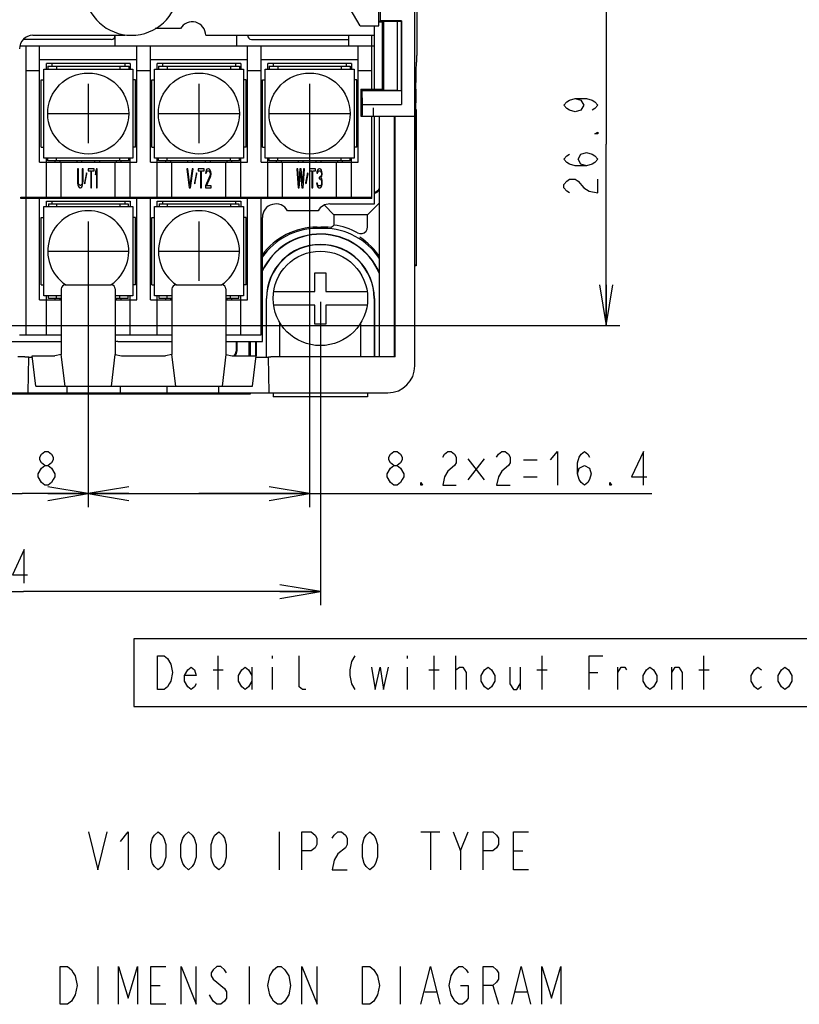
# Model space of a CAD drawing. Extents: x 38 to 410, y 13 to 287.
# Tile 9 of 15: x 269 to 326, y 14 to 87. Entities that reach past the tile are written whole.
import ezdxf

# ---------------------------------------------------------------- set-up
doc = ezdxf.new("R2010")
doc.units = 0
doc.header["$LTSCALE"] = 23.1
doc.layers.get('0').update_dxf_attribs({"linetype": 'CONTINUOUS'})
for name, color, linetype in [('ALL_CURVE', 7, 'CONTINUOUS'), ('ALL_DIM', 7, 'CONTINUOUS'), ('ALL_NOTE', 7, 'CONTINUOUS')]:
    doc.layers.add(name, color=color, linetype=linetype)
doc.dimstyles.get("Standard").update_dxf_attribs({"dimtxt": 2.5, "dimasz": 2.5, "dimexe": 1.25, "dimexo": 0.625, "dimtad": 1, "dimcen": 2.5, "dimazin": 3, "dimtfac": 1, "dimtmove": 0, "dimatfit": 3})

# ---------------------------------------------------------------- blocks, each defined once
blk = doc.blocks.new('_OPEN')
at = {"color": 0, "linetype": 'BYBLOCK'}
for p, q in [((0, 0), (-1, 0.167)), ((-1, -0.167), (0, 0)), ((-1, 0), (0, 0))]:
    blk.add_line(p, q, dxfattribs=at)
blk = doc.blocks.new('*D13')
at = {"layer": 'ALL_DIM', "color": 2, "linetype": 'CONTINUOUS'}
for p, q in [((246.808, 65.689), (246.808, 56.19)), ((290.808, 65.689), (290.808, 43.206)), ((246.808, 50.173), (246.808, 43.206)), ((246.808, 44.206), (268.808, 44.206)), ((290.808, 44.206), (268.808, 44.206))]:
    blk.add_line(p, q, dxfattribs=at)
at = {"layer": 'ALL_DIM', "color": 2, "linetype": 'CONTINUOUS', "xscale": 3, "yscale": 3, "zscale": 3, "rotation": 180}
blk.add_blockref('_OPEN', (246.808, 44.206), dxfattribs=at)
at = {"layer": 'ALL_DIM', "color": 2, "linetype": 'CONTINUOUS', "xscale": 3, "yscale": 3, "zscale": 3}
blk.add_blockref('_OPEN', (290.808, 44.206), dxfattribs=at)
blk = doc.blocks.new('*D15')
at = {"layer": 'ALL_DIM', "color": 2, "linetype": 'CONTINUOUS'}
for p, q in [((263.808, 69.189), (263.808, 50.47)), ((273.608, 69.189), (273.608, 50.47)), ((263.808, 51.47), (268.708, 51.47)), ((273.608, 51.47), (268.708, 51.47))]:
    blk.add_line(p, q, dxfattribs=at)
at = {"layer": 'ALL_DIM', "color": 2, "linetype": 'CONTINUOUS', "xscale": 3, "yscale": 3, "zscale": 3, "rotation": 180}
blk.add_blockref('_OPEN', (263.808, 51.47), dxfattribs=at)
at = {"layer": 'ALL_DIM', "color": 2, "linetype": 'CONTINUOUS', "xscale": 3, "yscale": 3, "zscale": 3}
blk.add_blockref('_OPEN', (273.608, 51.47), dxfattribs=at)
blk = doc.blocks.new('*D16')
at = {"layer": 'ALL_DIM', "color": 2, "linetype": 'CONTINUOUS'}
for p, q in [((290.008, 79.389), (290.008, 50.47)), ((273.608, 69.189), (273.608, 50.47)), ((273.608, 51.47), (281.808, 51.47)), ((290.008, 51.47), (281.808, 51.47)), ((281.808, 51.47), (315.368, 51.47))]:
    blk.add_line(p, q, dxfattribs=at)
at = {"layer": 'ALL_DIM', "color": 2, "linetype": 'CONTINUOUS', "xscale": 3, "yscale": 3, "zscale": 3, "rotation": 180}
blk.add_blockref('_OPEN', (273.608, 51.47), dxfattribs=at)
at = {"layer": 'ALL_DIM', "color": 2, "linetype": 'CONTINUOUS', "xscale": 3, "yscale": 3, "zscale": 3}
blk.add_blockref('_OPEN', (290.008, 51.47), dxfattribs=at)
blk = doc.blocks.new('*D32')
at = {"layer": 'ALL_DIM', "color": 2, "linetype": 'CONTINUOUS'}
for p, q in [((296.058, 90.804), (312.982, 90.804)), ((311.982, 90.804), (311.982, 77.372)), ((311.982, 63.939), (311.982, 77.372)), ((236.058, 63.939), (312.982, 63.939))]:
    blk.add_line(p, q, dxfattribs=at)
at = {"layer": 'ALL_DIM', "color": 2, "linetype": 'CONTINUOUS', "xscale": 3, "yscale": 3, "zscale": 3}
for p, rotation in [((311.982, 90.804), 90), ((311.982, 63.939), 270)]:
    blk.add_blockref('_OPEN', p, dxfattribs=dict(at, rotation=rotation))

msp = doc.modelspace()

# ---------------------------------------------------------------- linework, layer by layer
at = {"color": 7, "linetype": 'CONTINUOUS'}
for p, q in [((297.808, 60.939), (297.808, 132.4)), ((297.958, 98.037), (297.958, 83.939)), ((295.117, 91.439), (295.117, 86.139)), ((293.751, 86.139), (292.308, 88.639)), ((295.235, 87.939), (295.235, 86.5)), ((293.751, 86.139), (295.149, 86.139)), ((294.807, 81.439), (294.807, 86.139)), ((295.149, 86.439), (295.235, 86.5)), ((295.149, 86.439), (295.472, 86.439)), ((295.149, 86.139), (295.149, 86.439)), ((296.825, 86.5), (295.235, 86.5)), ((295.402, 86.439), (295.49, 86.483)), ((295.402, 81.439), (295.402, 86.439)), ((295.472, 86.439), (295.472, 81.434)), ((295.49, 86.483), (296.507, 86.492)), ((295.49, 86.483), (295.49, 81.352)), ((296.507, 86.492), (296.808, 86.492)), ((296.507, 86.492), (296.507, 81.335)), ((296.808, 86.492), (296.825, 86.5)), ((296.808, 81.335), (296.808, 86.492)), ((296.825, 86.5), (296.825, 80.317)), ((269.508, 85.439), (276.308, 85.439)), ((275.608, 84.639), (275.608, 85.439)), ((280.442, 85.939), (278.572, 85.939)), ((282.308, 85.439), (294.808, 85.439)), ((284.608, 84.639), (284.608, 85.439)), ((292.908, 84.639), (292.908, 85.439)), ((294.608, 81.439), (294.608, 85.439)), ((294.608, 84.639), (268.54, 84.639)), ((269.008, 73.439), (269.008, 84.639)), ((270.008, 76.039), (270.008, 84.639)), ((277.208, 76.039), (277.208, 84.639)), ((278.208, 76.039), (278.208, 84.639)), ((285.408, 76.039), (285.408, 84.639)), ((286.408, 76.039), (286.408, 84.639)), ((293.608, 76.039), (293.608, 84.639)), ((270.008, 83.639), (277.208, 83.639)), ((276.708, 83.339), (270.508, 83.339)), ((270.508, 82.939), (270.508, 83.339)), ((270.908, 83.339), (270.908, 83.139)), ((276.308, 83.339), (276.308, 83.139)), ((276.708, 83.339), (276.708, 82.939)), ((278.208, 83.639), (285.408, 83.639)), ((284.908, 83.339), (278.708, 83.339)), ((278.708, 82.939), (278.708, 83.339)), ((279.108, 83.339), (279.108, 83.139)), ((284.508, 83.339), (284.508, 83.139)), ((284.908, 83.339), (284.908, 82.939)), ((286.408, 83.639), (293.608, 83.639)), ((293.108, 83.339), (286.908, 83.339)), ((286.908, 82.939), (286.908, 83.339)), ((287.308, 83.339), (287.308, 83.139)), ((292.708, 83.339), (292.708, 83.139)), ((293.108, 83.339), (293.108, 82.939)), ((297.932, 83.439), (297.949, 83.439)), ((269.008, 82.839), (270.008, 82.839)), ((270.308, 82.939), (276.908, 82.939)), ((270.308, 76.339), (270.308, 82.939)), ((270.608, 83.139), (276.608, 83.139)), ((270.608, 83.139), (270.608, 82.939)), ((271.258, 83.139), (271.258, 82.939)), ((275.958, 83.139), (275.958, 82.939)), ((276.608, 83.139), (276.608, 82.939)), ((276.908, 82.939), (276.908, 76.339)), ((277.208, 82.839), (278.208, 82.839)), ((278.508, 82.939), (285.108, 82.939)), ((278.508, 76.339), (278.508, 82.939)), ((278.808, 83.139), (284.808, 83.139)), ((278.808, 83.139), (278.808, 82.939)), ((279.458, 83.139), (279.458, 82.939)), ((284.158, 83.139), (284.158, 82.939)), ((284.808, 83.139), (284.808, 82.939)), ((285.108, 82.939), (285.108, 76.339)), ((285.408, 82.839), (286.408, 82.839)), ((286.708, 82.939), (293.308, 82.939)), ((286.708, 76.339), (286.708, 82.939)), ((287.008, 83.139), (293.008, 83.139)), ((287.008, 83.139), (287.008, 82.939)), ((287.658, 83.139), (287.658, 82.939)), ((292.358, 83.139), (292.358, 82.939)), ((293.008, 83.139), (293.008, 82.939)), ((293.308, 82.939), (293.308, 76.339)), ((293.608, 82.839), (294.608, 82.839)), ((270.108, 82.139), (270.308, 82.139)), ((270.108, 77.139), (270.108, 82.139)), ((277.108, 82.139), (276.908, 82.139)), ((277.108, 77.139), (277.108, 82.139)), ((278.308, 82.139), (278.508, 82.139)), ((278.308, 77.139), (278.308, 82.139)), ((285.308, 82.139), (285.108, 82.139)), ((285.308, 77.139), (285.308, 82.139)), ((286.508, 82.139), (286.708, 82.139)), ((286.508, 77.139), (286.508, 82.139)), ((293.508, 82.139), (293.308, 82.139)), ((293.508, 77.139), (293.508, 82.139)), ((297.822, 76.939), (297.822, 81.939)), ((293.808, 81.439), (295.149, 81.439)), ((293.808, 81.439), (293.913, 81.335)), ((293.808, 81.439), (293.808, 79.439)), ((293.913, 81.335), (296.808, 81.335)), ((293.93, 80.317), (293.913, 81.335)), ((295.149, 81.439), (295.407, 81.435)), ((295.472, 81.434), (295.407, 81.435)), ((295.407, 81.435), (295.49, 81.352)), ((296.507, 81.335), (295.49, 81.352)), ((296.808, 81.335), (296.825, 80.317)), ((297.874, 81.439), (297.874, 80.439)), ((293.93, 80.317), (296.825, 80.317)), ((293.93, 80.053), (293.93, 80.317)), ((293.921, 79.553), (293.808, 79.439)), ((294.721, 80.053), (294.722, 79.785)), ((294.722, 79.785), (294.723, 79.645)), ((297.88, 79.964), (297.878, 80.035)), ((297.883, 79.939), (297.88, 79.964)), ((297.883, 79.939), (297.906, 79.939)), ((297.906, 79.939), (297.906, 68.342)), ((293.808, 79.439), (297.808, 79.439)), ((294.608, 73.339), (294.608, 79.439)), ((294.808, 72.939), (294.808, 79.439)), ((295.167, 79.439), (295.167, 61.604)), ((296.308, 61.604), (296.308, 79.439)), ((296.343, 61.604), (296.343, 79.439)), ((270.108, 77.139), (270.308, 77.139)), ((277.108, 77.139), (276.908, 77.139)), ((278.308, 77.139), (278.508, 77.139)), ((285.308, 77.139), (285.108, 77.139)), ((286.508, 77.139), (286.708, 77.139)), ((293.508, 77.139), (293.308, 77.139)), ((270.008, 76.039), (277.208, 76.039)), ((276.908, 76.339), (270.308, 76.339)), ((270.508, 73.439), (270.508, 76.339)), ((270.608, 76.139), (270.608, 76.339)), ((276.608, 76.139), (270.608, 76.139)), ((271.158, 76.039), (271.158, 76.139)), ((271.258, 76.139), (271.258, 76.339)), ((271.508, 76.139), (271.508, 76.039)), ((271.608, 73.439), (271.608, 76.039)), ((275.608, 73.439), (275.608, 76.039)), ((275.708, 76.039), (275.708, 76.139)), ((275.958, 76.139), (275.958, 76.339)), ((276.058, 76.039), (276.058, 76.139)), ((276.608, 76.139), (276.608, 76.339)), ((276.708, 73.439), (276.708, 76.339)), ((278.208, 76.039), (285.408, 76.039)), ((285.108, 76.339), (278.508, 76.339)), ((278.708, 73.439), (278.708, 76.339)), ((278.808, 76.139), (278.808, 76.339)), ((284.808, 76.139), (278.808, 76.139)), ((279.358, 76.039), (279.358, 76.139)), ((279.458, 76.139), (279.458, 76.339)), ((279.708, 76.139), (279.708, 76.039)), ((279.808, 73.439), (279.808, 76.039)), ((283.808, 73.439), (283.808, 76.039)), ((283.908, 76.039), (283.908, 76.139)), ((284.158, 76.139), (284.158, 76.339)), ((284.258, 76.039), (284.258, 76.139)), ((284.808, 76.139), (284.808, 76.339)), ((284.908, 73.439), (284.908, 76.339)), ((286.408, 76.039), (293.608, 76.039)), ((293.308, 76.339), (286.708, 76.339)), ((286.908, 73.439), (286.908, 76.339)), ((287.008, 76.139), (287.008, 76.339)), ((293.008, 76.139), (287.008, 76.139)), ((287.558, 76.039), (287.558, 76.139)), ((287.658, 76.139), (287.658, 76.339)), ((287.908, 76.139), (287.908, 76.039)), ((288.008, 73.439), (288.008, 76.039)), ((292.008, 73.439), (292.008, 76.039)), ((292.108, 76.039), (292.108, 76.139)), ((292.358, 76.139), (292.358, 76.339)), ((292.458, 76.039), (292.458, 76.139)), ((293.008, 76.139), (293.008, 76.339)), ((293.108, 73.439), (293.108, 76.339)), ((272.878, 75.539), (272.808, 75.539)), ((272.808, 75.539), (272.808, 74.616)), ((272.878, 74.616), (272.878, 75.539)), ((273.228, 75.539), (273.158, 75.539)), ((273.158, 75.539), (273.158, 74.616)), ((273.228, 74.616), (273.228, 75.539)), ((273.473, 75.241), (273.321, 74.497)), ((273.356, 74.437), (273.508, 75.182)), ((273.508, 75.182), (273.473, 75.241)), ((274.044, 75.539), (273.601, 75.539)), ((273.601, 75.539), (273.601, 75.39)), ((273.601, 75.39), (273.788, 75.39)), ((273.788, 75.39), (273.788, 74.139)), ((273.858, 75.39), (274.044, 75.39)), ((273.858, 74.139), (273.858, 75.39)), ((274.044, 75.39), (274.044, 75.539)), ((274.208, 75.539), (274.138, 75.331)), ((274.138, 75.331), (274.138, 75.092)), ((274.138, 75.092), (274.208, 75.301)), ((274.278, 75.539), (274.208, 75.539)), ((274.208, 75.301), (274.208, 74.139)), ((274.278, 74.139), (274.278, 75.539)), ((280.978, 75.539), (280.908, 75.539)), ((280.908, 75.539), (281.094, 74.139)), ((281.141, 74.318), (280.978, 75.539)), ((281.304, 75.539), (281.141, 74.318)), ((281.188, 74.139), (281.374, 75.539)), ((281.374, 75.539), (281.304, 75.539)), ((281.619, 75.241), (281.468, 74.497)), ((281.503, 74.437), (281.654, 75.182)), ((281.654, 75.182), (281.619, 75.241)), ((282.191, 75.539), (281.748, 75.539)), ((281.748, 75.539), (281.748, 75.39)), ((281.748, 75.39), (281.934, 75.39)), ((281.934, 75.39), (281.934, 74.139)), ((282.004, 75.39), (282.191, 75.39)), ((282.004, 74.139), (282.004, 75.39)), ((282.191, 75.39), (282.191, 75.539)), ((282.308, 75.331), (282.296, 75.212)), ((282.296, 75.212), (282.354, 75.212)), ((282.354, 75.45), (282.308, 75.331)), ((282.401, 75.51), (282.354, 75.45)), ((282.354, 75.212), (282.378, 75.301)), ((282.378, 75.301), (282.413, 75.361)), ((282.483, 75.539), (282.401, 75.51)), ((282.413, 75.361), (282.471, 75.39)), ((282.471, 75.39), (282.518, 75.39)), ((282.529, 75.539), (282.483, 75.539)), ((282.518, 75.39), (282.576, 75.361)), ((282.599, 75.51), (282.529, 75.539)), ((282.576, 75.361), (282.611, 75.301)), ((282.646, 75.45), (282.599, 75.51)), ((282.611, 75.301), (282.634, 75.212)), ((282.634, 75.212), (282.634, 75.152)), ((282.693, 75.331), (282.646, 75.45)), ((282.704, 75.212), (282.693, 75.331)), ((282.704, 75.152), (282.704, 75.212)), ((289.128, 75.539), (289.058, 75.539)), ((289.058, 75.539), (289.151, 74.139)), ((289.198, 74.467), (289.128, 75.539)), ((289.291, 75.539), (289.198, 74.467)), ((289.244, 74.139), (289.338, 75.271)), ((289.384, 75.539), (289.291, 75.539)), ((289.338, 75.271), (289.431, 74.139)), ((289.478, 74.467), (289.384, 75.539)), ((289.548, 75.539), (289.478, 74.467)), ((289.524, 74.139), (289.618, 75.539)), ((289.618, 75.539), (289.548, 75.539)), ((289.863, 75.241), (289.711, 74.497)), ((289.746, 74.437), (289.898, 75.182)), ((289.898, 75.182), (289.863, 75.241)), ((290.434, 75.539), (289.991, 75.539)), ((289.991, 75.539), (289.991, 75.39)), ((289.991, 75.39), (290.178, 75.39)), ((290.178, 75.39), (290.178, 74.139)), ((290.248, 75.39), (290.434, 75.39)), ((290.248, 74.139), (290.248, 75.39)), ((290.434, 75.39), (290.434, 75.539)), ((290.551, 75.331), (290.539, 75.212)), ((290.539, 75.212), (290.598, 75.212)), ((290.598, 75.45), (290.551, 75.331)), ((290.644, 75.51), (290.598, 75.45)), ((290.598, 75.212), (290.621, 75.301)), ((290.621, 75.301), (290.656, 75.361)), ((290.726, 75.539), (290.644, 75.51)), ((290.656, 75.361), (290.714, 75.39)), ((290.714, 75.39), (290.761, 75.39)), ((290.749, 75.539), (290.726, 75.539)), ((290.831, 75.51), (290.749, 75.539)), ((290.761, 75.39), (290.819, 75.361)), ((290.819, 75.361), (290.854, 75.301)), ((290.878, 75.45), (290.831, 75.51)), ((290.854, 75.301), (290.878, 75.212)), ((290.924, 75.331), (290.878, 75.45)), ((290.878, 75.212), (290.878, 75.152)), ((290.936, 75.212), (290.924, 75.331)), ((290.936, 75.152), (290.936, 75.212)), ((272.808, 74.616), (272.819, 74.467)), ((272.819, 74.467), (272.843, 74.348)), ((272.889, 74.497), (272.878, 74.616)), ((272.913, 74.407), (272.889, 74.497)), ((273.146, 74.497), (273.123, 74.407)), ((273.158, 74.616), (273.146, 74.497)), ((273.193, 74.348), (273.216, 74.467)), ((273.216, 74.467), (273.228, 74.616)), ((273.321, 74.497), (273.356, 74.437)), ((281.468, 74.497), (281.503, 74.437)), ((282.611, 75.033), (282.284, 74.288)), ((282.378, 74.288), (282.669, 74.944)), ((282.634, 75.152), (282.611, 75.033)), ((282.669, 74.944), (282.693, 75.033)), ((282.693, 75.033), (282.704, 75.152)), ((289.711, 74.497), (289.746, 74.437)), ((290.586, 74.467), (290.528, 74.467)), ((290.528, 74.467), (290.539, 74.378)), ((290.598, 74.407), (290.586, 74.467)), ((290.761, 74.914), (290.714, 74.914)), ((290.714, 74.914), (290.714, 74.795)), ((290.714, 74.795), (290.761, 74.795)), ((290.831, 74.973), (290.761, 74.914)), ((290.761, 74.795), (290.831, 74.765)), ((290.854, 75.033), (290.831, 74.973)), ((290.831, 74.765), (290.866, 74.705)), ((290.878, 75.152), (290.854, 75.033)), ((290.854, 74.854), (290.901, 74.944)), ((290.913, 74.795), (290.854, 74.854)), ((290.866, 74.705), (290.889, 74.586)), ((290.889, 74.467), (290.878, 74.407)), ((290.889, 74.586), (290.889, 74.467)), ((290.901, 74.944), (290.924, 75.033)), ((290.936, 74.705), (290.913, 74.795)), ((290.924, 75.033), (290.936, 75.152)), ((290.948, 74.586), (290.936, 74.705)), ((290.936, 74.378), (290.948, 74.467)), ((290.948, 74.467), (290.948, 74.586)), ((272.843, 74.348), (272.889, 74.229)), ((272.889, 74.229), (272.936, 74.169)), ((272.948, 74.348), (272.913, 74.407)), ((272.936, 74.169), (272.994, 74.139)), ((272.994, 74.318), (272.948, 74.348)), ((273.041, 74.318), (272.994, 74.318)), ((272.994, 74.139), (273.041, 74.139)), ((273.088, 74.348), (273.041, 74.318)), ((273.041, 74.139), (273.099, 74.169)), ((273.123, 74.407), (273.088, 74.348)), ((273.099, 74.169), (273.146, 74.229)), ((273.146, 74.229), (273.193, 74.348)), ((273.788, 74.139), (273.858, 74.139)), ((274.208, 74.139), (274.278, 74.139)), ((281.094, 74.139), (281.188, 74.139)), ((281.934, 74.139), (282.004, 74.139)), ((282.284, 74.288), (282.284, 74.139)), ((282.284, 74.139), (282.704, 74.139)), ((282.704, 74.288), (282.378, 74.288)), ((282.704, 74.139), (282.704, 74.288)), ((289.151, 74.139), (289.244, 74.139)), ((289.431, 74.139), (289.524, 74.139)), ((290.178, 74.139), (290.248, 74.139)), ((290.539, 74.378), (290.563, 74.288)), ((290.563, 74.288), (290.598, 74.229)), ((290.621, 74.348), (290.598, 74.407)), ((290.598, 74.229), (290.644, 74.169)), ((290.644, 74.318), (290.621, 74.348)), ((290.703, 74.288), (290.644, 74.318)), ((290.644, 74.169), (290.691, 74.139)), ((290.691, 74.139), (290.784, 74.139)), ((290.773, 74.288), (290.703, 74.288)), ((290.831, 74.318), (290.773, 74.288)), ((290.784, 74.139), (290.831, 74.169)), ((290.854, 74.348), (290.831, 74.318)), ((290.831, 74.169), (290.878, 74.229)), ((290.878, 74.407), (290.854, 74.348)), ((290.878, 74.229), (290.913, 74.288)), ((290.913, 74.288), (290.936, 74.378)), ((268.608, 73.439), (294.608, 73.439)), ((268.608, 73.339), (268.608, 73.439)), ((294.608, 73.339), (268.608, 73.339)), ((269.008, 63.239), (269.008, 73.339)), ((270.008, 65.839), (270.008, 73.339)), ((270.508, 73.139), (276.708, 73.139)), ((270.508, 72.739), (270.508, 73.139)), ((270.908, 73.139), (270.908, 72.939)), ((276.308, 73.139), (276.308, 72.939)), ((276.708, 73.139), (276.708, 72.739)), ((277.208, 65.839), (277.208, 73.339)), ((278.208, 65.839), (278.208, 73.339)), ((278.708, 73.139), (284.908, 73.139)), ((278.708, 72.739), (278.708, 73.139)), ((279.108, 73.139), (279.108, 72.939)), ((284.508, 73.139), (284.508, 72.939)), ((284.908, 73.139), (284.908, 72.739)), ((285.408, 65.839), (285.408, 73.339)), ((286.408, 63.239), (286.408, 73.339)), ((294.308, 72.139), (295.167, 72.999)), ((270.308, 72.739), (276.908, 72.739)), ((270.308, 66.139), (270.308, 72.739)), ((270.658, 72.939), (276.558, 72.939)), ((270.658, 72.939), (270.658, 72.739)), ((271.258, 72.939), (271.258, 72.739)), ((275.958, 72.939), (275.958, 72.739)), ((276.558, 72.939), (276.558, 72.739)), ((276.908, 72.739), (276.908, 66.139)), ((278.508, 72.739), (285.108, 72.739)), ((278.508, 66.139), (278.508, 72.739)), ((278.858, 72.939), (284.758, 72.939)), ((278.858, 72.939), (278.858, 72.739)), ((279.458, 72.939), (279.458, 72.739)), ((284.158, 72.939), (284.158, 72.739)), ((284.758, 72.939), (284.758, 72.739)), ((285.108, 72.739), (285.108, 66.139)), ((290.642, 72.439), (288.374, 72.439)), ((291.103, 72.845), (291.808, 72.139)), ((291.508, 72.939), (294.808, 72.939)), ((270.108, 71.939), (270.308, 71.939)), ((270.108, 66.939), (270.108, 71.939)), ((277.108, 71.939), (276.908, 71.939)), ((277.108, 66.939), (277.108, 71.939)), ((278.308, 71.939), (278.508, 71.939)), ((278.308, 66.939), (278.308, 71.939)), ((285.308, 71.939), (285.108, 71.939)), ((285.308, 66.939), (285.308, 71.939)), ((286.508, 62.739), (286.508, 71.939)), ((294.308, 72.139), (291.808, 72.139)), ((291.808, 72.139), (291.808, 71.378)), ((294.308, 71.231), (294.308, 72.139)), ((290.558, 71.219), (290.841, 71.219)), ((291.058, 71.123), (290.558, 71.123)), ((291.058, 71.221), (290.841, 71.219)), ((291.612, 71.206), (291.585, 71.205)), ((297.906, 68.342), (297.808, 68.439)), ((297.906, 68.342), (297.808, 68.342)), ((290.408, 67.839), (291.208, 67.839)), ((290.408, 66.439), (290.408, 67.839)), ((291.208, 67.839), (291.208, 66.439)), ((270.108, 66.939), (270.308, 66.939)), ((271.608, 66.639), (271.608, 61.769)), ((271.908, 66.939), (275.308, 66.939)), ((275.608, 66.639), (275.608, 61.769)), ((277.108, 66.939), (276.908, 66.939)), ((278.308, 66.939), (278.508, 66.939)), ((279.808, 66.639), (279.808, 61.769)), ((280.108, 66.939), (283.508, 66.939)), ((283.808, 66.639), (283.808, 61.769)), ((285.308, 66.939), (285.108, 66.939)), ((287.344, 66.439), (290.408, 66.439)), ((291.208, 66.439), (294.272, 66.439)), ((270.008, 65.839), (271.608, 65.839)), ((271.608, 66.139), (270.308, 66.139)), ((270.508, 63.239), (270.508, 66.139)), ((270.658, 65.939), (270.658, 66.139)), ((271.608, 65.939), (270.658, 65.939)), ((271.158, 65.839), (271.158, 65.939)), ((271.258, 65.939), (271.258, 66.139)), ((271.508, 65.939), (271.508, 65.839)), ((276.908, 66.139), (275.608, 66.139)), ((276.558, 65.939), (275.608, 65.939)), ((275.608, 65.839), (277.208, 65.839)), ((275.708, 65.839), (275.708, 65.939)), ((275.958, 65.939), (275.958, 66.139)), ((276.058, 65.839), (276.058, 65.939)), ((276.558, 65.939), (276.558, 66.139)), ((276.708, 63.239), (276.708, 66.139)), ((278.208, 65.839), (279.808, 65.839)), ((279.808, 66.139), (278.508, 66.139)), ((278.708, 63.239), (278.708, 66.139)), ((278.858, 65.939), (278.858, 66.139)), ((279.808, 65.939), (278.858, 65.939)), ((279.358, 65.839), (279.358, 65.939)), ((279.458, 65.939), (279.458, 66.139)), ((279.708, 65.939), (279.708, 65.839)), ((285.108, 66.139), (283.808, 66.139)), ((284.758, 65.939), (283.808, 65.939)), ((283.808, 65.839), (285.408, 65.839)), ((283.908, 65.839), (283.908, 65.939)), ((284.158, 65.939), (284.158, 66.139)), ((284.258, 65.839), (284.258, 65.939)), ((284.758, 65.939), (284.758, 66.139)), ((284.908, 63.239), (284.908, 66.139)), ((286.808, 61.58), (286.808, 65.939)), ((286.825, 61.58), (286.825, 65.939)), ((294.79, 65.939), (294.79, 61.604)), ((294.808, 65.939), (294.808, 61.604)), ((290.408, 65.439), (287.344, 65.439)), ((290.408, 64.039), (290.408, 65.439)), ((294.272, 65.439), (291.208, 65.439)), ((291.208, 65.439), (291.208, 64.039)), ((287.808, 61.604), (287.808, 64.177)), ((291.208, 64.039), (290.408, 64.039)), ((293.808, 61.604), (293.808, 64.164)), ((268.508, 63.239), (271.608, 63.239)), ((275.608, 63.239), (279.808, 63.239)), ((283.808, 63.239), (286.408, 63.239)), ((265.808, 62.739), (271.608, 62.739)), ((275.808, 62.739), (279.808, 62.739)), ((283.808, 62.739), (286.508, 62.739)), ((284.558, 62.739), (284.558, 62.039)), ((284.619, 62.739), (284.619, 62.039)), ((285.528, 61.682), (285.528, 62.739)), ((285.624, 61.681), (285.624, 62.739)), ((286.036, 61.672), (286.036, 62.739)), ((286.058, 62.739), (286.058, 61.672)), ((268.908, 61.604), (268.393, 61.604)), ((269.161, 58.939), (269.208, 61.601)), ((269.208, 61.58), (269.458, 61.58)), ((269.732, 59.439), (269.458, 61.672)), ((270.191, 61.683), (270.794, 61.684)), ((271.608, 61.769), (271.141, 61.689)), ((271.895, 59.439), (271.608, 61.769)), ((275.321, 59.439), (275.608, 61.769)), ((275.608, 61.769), (276.075, 61.689)), ((276.569, 61.684), (278.994, 61.684)), ((279.808, 61.769), (279.341, 61.689)), ((280.095, 59.439), (279.808, 61.769)), ((283.808, 61.769), (283.521, 59.439)), ((283.808, 61.769), (284.275, 61.689)), ((285.784, 59.439), (286.058, 61.672)), ((286.058, 61.58), (286.958, 61.58)), ((287.004, 58.939), (286.958, 61.601)), ((296.343, 61.604), (287.143, 61.604)), ((269.732, 59.439), (285.784, 59.439)), ((272.054, 58.939), (272.046, 59.439)), ((275.97, 59.439), (275.961, 58.939)), ((279.454, 58.939), (279.446, 59.439)), ((283.27, 59.439), (283.261, 58.939)), ((241.808, 58.939), (295.808, 58.939)), ((251.991, 58.873), (285.624, 58.873)), ((285.624, 58.873), (285.558, 58.939)), ((285.624, 58.873), (285.624, 58.939)), ((287.308, 58.939), (287.308, 58.639)), ((294.308, 58.639), (287.308, 58.639)), ((294.308, 58.939), (294.308, 58.639))]:
    msp.add_line(p, q, dxfattribs=at)
at = {"color": 3, "linetype": 'CONTINUOUS'}
for p, q in [((275.308, 85.139), (268.811, 85.139)), ((285.708, 85.139), (292.908, 85.139)), ((294.808, 84.639), (294.608, 84.639))]:
    msp.add_line(p, q, dxfattribs=at)
at = {"color": 7, "linetype": 'CONTINUOUS'}
for points in [[(297.954, 83.524), (297.955, 83.586), (297.956, 83.661), (297.957, 83.748), (297.958, 83.939)], [(297.906, 81.939), (297.906, 82.327), (297.909, 82.689), (297.913, 83), (297.919, 83.238), (297.925, 83.388), (297.932, 83.439)], [(297.949, 83.439), (297.951, 83.449), (297.953, 83.477), (297.954, 83.524)], [(297.874, 81.439), (297.875, 81.594), (297.876, 81.733), (297.878, 81.844)], [(297.878, 81.844), (297.88, 81.915), (297.883, 81.939)], [(297.878, 80.035), (297.876, 80.145), (297.875, 80.285), (297.874, 80.439)], [(293.921, 79.553), (293.924, 79.58), (293.926, 79.651), (293.928, 79.762), (293.93, 79.9), (293.93, 80.053)], [(294.723, 79.645), (294.724, 79.535), (294.726, 79.464), (294.727, 79.439)], [(291.585, 71.205), (291.391, 71.214), (291.238, 71.22), (291.058, 71.221)], [(291.612, 71.206), (291.677, 71.263), (291.742, 71.321), (291.808, 71.378)], [(293.568, 70.792), (293.73, 70.737), (293.9, 70.739), (294.063, 70.801), (294.196, 70.915), (294.279, 71.063), (294.308, 71.231)], [(294.76, 69.594), (294.568, 69.793), (294.359, 69.988), (294.146, 70.167), (293.941, 70.324), (293.738, 70.465)], [(271.908, 66.939), (271.793, 66.916), (271.696, 66.851), (271.631, 66.754), (271.608, 66.639)], [(275.608, 66.639), (275.585, 66.754), (275.52, 66.851), (275.423, 66.916), (275.308, 66.939)], [(280.108, 66.939), (279.993, 66.916), (279.896, 66.851), (279.831, 66.754), (279.808, 66.639)], [(283.808, 66.639), (283.785, 66.754), (283.72, 66.851), (283.623, 66.916), (283.508, 66.939)], [(268.908, 61.604), (269.023, 61.604), (269.12, 61.603), (269.185, 61.602), (269.208, 61.601)], [(269.458, 61.672), (269.492, 61.675), (269.591, 61.678), (269.747, 61.68), (269.952, 61.682), (270.191, 61.683)], [(270.794, 61.684), (270.927, 61.685), (271.035, 61.686), (271.108, 61.687), (271.141, 61.689)], [(276.075, 61.689), (276.108, 61.687), (276.181, 61.686), (276.289, 61.685), (276.422, 61.684), (276.569, 61.684)], [(278.994, 61.684), (279.127, 61.685), (279.235, 61.686), (279.308, 61.687), (279.341, 61.689)], [(284.275, 61.689), (284.308, 61.687), (284.381, 61.686), (284.489, 61.685), (284.622, 61.684), (285.067, 61.684)], [(285.067, 61.684), (285.325, 61.683), (285.564, 61.682), (285.768, 61.68), (285.925, 61.678), (286.024, 61.675), (286.058, 61.672)], [(286.958, 61.601), (286.981, 61.602), (287.046, 61.603), (287.143, 61.604)]]:
    msp.add_lwpolyline(points, dxfattribs=at)
for centre, radius in [((273.608, 79.639), 3), ((281.808, 79.639), 3), ((290.008, 79.639), 3), ((290.808, 65.939), 3.5)]:
    msp.add_circle(centre, radius, dxfattribs=at)
for centre, radius, start, end in [((276.808, 88.939), 3.5, 184.9171, 355.0829), ((281.308, 85.439), 1, 0.00006, 149.99997), ((269.508, 84.439), 1, 90.00008, 179.99997), ((273.608, 76.389), 0.9, 196.13711, 203.12688), ((273.308, 76.139), 0.2, 180, 210.00017), ((273.908, 76.139), 0.2, 329.99983, 360), ((273.608, 76.389), 0.9, 336.87312, 343.63636), ((281.808, 76.389), 0.9, 196.36364, 203.12688), ((281.508, 76.139), 0.2, 180, 210.00017), ((282.108, 76.139), 0.2, 329.99983, 360), ((281.808, 76.389), 0.9, 336.87312, 343.63636), ((290.008, 76.389), 0.9, 196.36364, 203.12688), ((289.708, 76.139), 0.2, 180, 210.00017), ((290.308, 76.139), 0.2, 329.99983, 360), ((290.008, 76.389), 0.9, 336.87312, 343.86289), ((294.708, 74.289), 0.5, 281.54269, 336.90774), ((294.708, 74.289), 0.561, 280.28356, 325.12062), ((273.608, 69.439), 3, 304.22306, 235.77694), ((281.808, 69.439), 3, 304.22306, 235.77694), ((287.508, 71.939), 1, 29.99999, 180.00003), ((291.508, 71.939), 1, 90.00006, 149.99997), ((290.558, 66.189), 5.03, 90, 143.88251), ((290.558, 66.189), 4.934, 90, 145.29761), ((291.058, 66.189), 4.934, 33.5297, 90), ((291.058, 66.189), 5.243, 61.38676, 81.77516), ((290.808, 65.939), 4.772, 23.7523, 154.73085), ((290.808, 65.939), 4.75, 23.24266, 155.23457), ((290.808, 65.939), 4, 0, 180), ((290.808, 65.939), 3.982, 0, 180), ((291.058, 66.189), 5.03, 35.17426, 42.60017), ((275.808, 61.739), 1, 90, 101.62968), ((284.058, 62.039), 0.5, 314.97345, 360), ((284.058, 62.039), 0.561, 320.57876, 360), ((295.808, 60.939), 2, 270, 360)]:
    msp.add_arc(centre, radius, start, end, dxfattribs=at)
at = {"color": 3, "linetype": 'CONTINUOUS'}
for centre, start, end in [((275.308, 85.439), 270, 360), ((285.708, 85.439), 180, 270)]:
    msp.add_arc(centre, 0.3, start, end, dxfattribs=at)
at = {"layer": 'ALL_CURVE', "color": 40, "linetype": 'CONTINUOUS'}
for p, q in [((273.608, 81.839), (273.608, 77.439)), ((281.808, 81.839), (281.808, 77.439)), ((290.008, 81.839), (290.008, 77.439)), ((270.654, 79.639), (276.562, 79.639)), ((278.854, 79.639), (284.762, 79.639)), ((287.054, 79.639), (292.962, 79.639)), ((273.608, 71.639), (273.608, 67.239)), ((281.808, 71.639), (281.808, 67.239)), ((270.654, 69.439), (276.562, 69.439)), ((278.854, 69.439), (284.762, 69.439))]:
    msp.add_line(p, q, dxfattribs=at)
at = {"layer": 'ALL_DIM', "color": 2, "linetype": 'CONTINUOUS'}
for p, q in [((301.743, 54.048), (302.931, 52.486)), ((302.931, 54.048), (301.743, 52.486)), ((305.868, 53.97), (306.868, 53.97)), ((305.868, 52.72), (306.868, 52.72)), ((270.393, 52.095), (270.143, 52.304)), ((296.243, 52.095), (295.993, 52.304))]:
    msp.add_line(p, q, dxfattribs=at)
for points in [[(309.69, 80.764), (310.107, 80.639), (310.315, 80.264), (310.107, 79.889), (309.69, 79.764), (309.274, 79.889), (309.065, 80.014), (308.857, 80.264), (309.065, 80.514), (309.274, 80.639), (309.69, 80.764), (310.524, 80.764), (310.94, 80.639), (311.149, 80.514), (311.357, 80.264), (311.149, 80.014), (310.94, 79.889)], [(311.357, 78.264), (311.357, 78.139), (311.149, 78.139), (311.357, 78.264)], [(310.524, 75.764), (310.107, 75.889), (309.899, 76.264), (310.107, 76.639), (310.524, 76.764), (310.94, 76.639), (311.149, 76.514), (311.357, 76.264), (311.149, 76.014), (310.94, 75.889), (310.524, 75.764), (309.69, 75.764), (309.274, 75.889), (309.065, 76.014), (308.857, 76.264), (309.065, 76.514), (309.274, 76.639)], [(309.274, 73.764), (309.065, 73.889), (308.857, 74.139), (308.857, 74.389), (309.065, 74.639), (309.274, 74.764), (309.69, 74.764), (309.899, 74.639), (310.315, 74.139)], [(310.315, 74.139), (310.732, 73.889), (311.357, 73.764), (311.357, 74.764)], [(270.393, 53.554), (270.143, 53.762), (270.018, 53.97), (270.018, 54.179), (270.143, 54.387), (270.393, 54.595), (270.643, 54.595), (270.893, 54.387), (271.018, 54.179), (271.018, 53.97), (270.893, 53.762), (270.643, 53.554)], [(296.243, 53.554), (295.993, 53.762), (295.868, 53.97), (295.868, 54.179), (295.993, 54.387), (296.243, 54.595), (296.493, 54.595), (296.743, 54.387), (296.868, 54.179), (296.868, 53.97), (296.743, 53.762), (296.493, 53.554)], [(299.868, 54.179), (299.993, 54.387), (300.243, 54.595), (300.493, 54.595), (300.743, 54.387), (300.868, 54.179), (300.868, 53.762), (300.743, 53.554)], [(303.868, 54.179), (303.993, 54.387), (304.243, 54.595), (304.493, 54.595), (304.743, 54.387), (304.868, 54.179), (304.868, 53.762), (304.743, 53.554)], [(307.868, 53.97), (308.368, 54.595), (308.368, 52.095)], [(309.868, 52.929), (309.993, 53.345), (310.368, 53.554), (310.743, 53.345), (310.868, 52.929), (310.743, 52.512), (310.618, 52.304), (310.368, 52.095), (310.118, 52.304), (309.993, 52.512), (309.868, 52.929), (309.868, 53.762), (309.993, 54.179), (310.118, 54.387), (310.368, 54.595), (310.618, 54.387), (310.743, 54.179)], [(314.743, 52.095), (314.743, 54.595), (313.868, 52.72), (314.993, 52.72)], [(269.893, 52.929), (270.143, 53.345), (270.393, 53.554), (270.643, 53.554), (270.893, 53.345)], [(270.893, 53.345), (271.143, 52.929), (271.143, 52.72), (271.018, 52.512), (270.893, 52.304), (270.643, 52.095), (270.393, 52.095)], [(295.743, 52.929), (295.993, 53.345), (296.243, 53.554), (296.493, 53.554), (296.743, 53.345), (296.993, 52.929)], [(300.743, 53.554), (300.243, 53.137), (299.993, 52.72), (299.868, 52.095), (300.868, 52.095)], [(304.743, 53.554), (304.243, 53.137), (303.993, 52.72), (303.868, 52.095), (304.868, 52.095)], [(270.143, 52.304), (269.893, 52.72), (269.893, 52.929)], [(295.993, 52.304), (295.743, 52.72), (295.743, 52.929)], [(296.993, 52.929), (296.993, 52.72), (296.868, 52.512), (296.743, 52.304), (296.493, 52.095), (296.243, 52.095)], [(298.368, 52.095), (298.243, 52.095), (298.243, 52.304), (298.368, 52.095)], [(312.368, 52.095), (312.243, 52.095), (312.243, 52.304), (312.368, 52.095)], [(268.866, 44.831), (268.866, 47.331), (267.991, 45.456), (269.116, 45.456)]]:
    msp.add_lwpolyline(points, dxfattribs=at)
at = {"layer": 'ALL_NOTE', "color": 2, "linetype": 'CONTINUOUS'}
for p, q in [((283.229, 36.953), (283.229, 39.453)), ((287.229, 39.453), (287.229, 39.245)), ((297.229, 39.453), (297.229, 39.245)), ((299.229, 36.953), (299.229, 39.453)), ((300.854, 36.953), (300.854, 39.453)), ((307.229, 36.953), (307.229, 39.453)), ((319.229, 36.953), (319.229, 39.453)), ((282.854, 38.412), (283.604, 38.412)), ((285.729, 38.62), (285.729, 36.953)), ((287.229, 38.62), (287.229, 36.953)), ((297.229, 38.62), (297.229, 36.953)), ((298.854, 38.412), (299.604, 38.412)), ((300.854, 38.412), (301.104, 38.62)), ((305.604, 38.62), (305.604, 36.953)), ((306.854, 38.412), (307.604, 38.412)), ((310.729, 38.203), (311.354, 38.203)), ((312.854, 36.953), (312.854, 38.62)), ((316.854, 36.953), (316.854, 38.62)), ((318.854, 38.412), (319.604, 38.412)), ((287.756, 26.395), (287.756, 23.595)), ((298.256, 26.395), (299.656, 26.395)), ((298.956, 26.395), (298.956, 23.595)), ((301.196, 24.995), (301.756, 26.395)), ((305.116, 24.995), (305.816, 24.995)), ((274.32, 16.421), (274.32, 13.621)), ((285.52, 16.421), (285.52, 13.621)), ((296.72, 16.421), (296.72, 13.621)), ((278.24, 15.021), (278.94, 15.021)), ((303.58, 15.021), (304, 13.621)), ((282.86, 13.855), (282.58, 14.321)), ((298.54, 14.555), (299.38, 14.555)), ((305.26, 14.555), (306.1, 14.555))]:
    msp.add_line(p, q, dxfattribs=at)
for points in [[(276.979, 35.703), (335.479, 35.703), (335.479, 40.703), (276.979, 40.703), (276.979, 35.703)], [(278.729, 39.453), (279.229, 39.453), (279.479, 39.245)], [(279.479, 39.245), (279.729, 38.828), (279.854, 38.203), (279.729, 37.578), (279.604, 37.37), (279.479, 37.162), (279.229, 36.953), (278.729, 36.953), (278.729, 39.453)], [(289.729, 36.953), (289.479, 36.953), (289.229, 37.162), (289.229, 39.453)], [(293.354, 39.453), (293.104, 39.037), (292.979, 38.412), (292.979, 37.995), (293.104, 37.37), (293.354, 36.953)], [(310.729, 36.953), (310.729, 39.453), (311.729, 39.453)], [(281.604, 37.37), (281.479, 37.162), (281.229, 36.953), (280.979, 37.162), (280.729, 37.578), (280.729, 37.995), (280.979, 38.412), (281.229, 38.62), (281.479, 38.412), (281.604, 37.995), (280.729, 37.995)], [(285.729, 37.578), (285.479, 37.162), (285.229, 36.953), (284.979, 37.162), (284.729, 37.578), (284.729, 37.995), (284.979, 38.412), (285.229, 38.62), (285.479, 38.412), (285.729, 37.995)], [(294.604, 38.62), (294.854, 36.953), (295.229, 38.62), (295.479, 36.953), (295.854, 38.62)], [(301.104, 38.62), (301.354, 38.62), (301.604, 38.203), (301.604, 36.953)], [(303.729, 37.578), (303.479, 37.162), (303.229, 36.953), (302.979, 37.162), (302.729, 37.578), (302.729, 37.995), (302.979, 38.412), (303.229, 38.62), (303.479, 38.412), (303.729, 37.995), (303.729, 37.578)], [(304.854, 38.62), (304.854, 37.37), (305.104, 36.953), (305.354, 36.953), (305.604, 37.37)], [(312.854, 38.203), (313.104, 38.62), (313.354, 38.62), (313.479, 38.412)], [(315.729, 37.578), (315.479, 37.162), (315.229, 36.953), (314.979, 37.162), (314.729, 37.578), (314.729, 37.995), (314.979, 38.412), (315.229, 38.62), (315.479, 38.412), (315.729, 37.995), (315.729, 37.578)], [(316.854, 38.203), (317.104, 38.62), (317.354, 38.62), (317.604, 38.203), (317.604, 36.953)], [(323.479, 37.162), (323.229, 36.953), (322.979, 37.162), (322.729, 37.578), (322.729, 37.995), (322.979, 38.412), (323.229, 38.62), (323.479, 38.412)], [(325.729, 37.578), (325.479, 37.162), (325.229, 36.953), (324.979, 37.162), (324.729, 37.578), (324.729, 37.995), (324.979, 38.412), (325.229, 38.62), (325.479, 38.412), (325.729, 37.995), (325.729, 37.578)], [(273.616, 26.395), (274.316, 23.595), (275.016, 26.395)], [(275.996, 25.695), (276.556, 26.395), (276.556, 23.595)], [(278.796, 23.595), (278.516, 23.829), (278.376, 24.062), (278.236, 24.529), (278.236, 25.462), (278.376, 25.929), (278.516, 26.162), (278.796, 26.395), (279.076, 26.162), (279.216, 25.929), (279.356, 25.462), (279.356, 24.529), (279.216, 24.062), (279.076, 23.829), (278.796, 23.595)], [(281.036, 23.595), (280.756, 23.829), (280.616, 24.062), (280.476, 24.529), (280.476, 25.462), (280.616, 25.929), (280.756, 26.162), (281.036, 26.395), (281.316, 26.162), (281.456, 25.929), (281.596, 25.462), (281.596, 24.529), (281.456, 24.062), (281.316, 23.829), (281.036, 23.595)], [(283.276, 23.595), (282.996, 23.829), (282.856, 24.062), (282.716, 24.529), (282.716, 25.462), (282.856, 25.929), (282.996, 26.162), (283.276, 26.395), (283.556, 26.162), (283.696, 25.929), (283.836, 25.462), (283.836, 24.529), (283.696, 24.062), (283.556, 23.829), (283.276, 23.595)], [(289.436, 23.595), (289.436, 26.395), (290.136, 26.395), (290.416, 26.162), (290.556, 25.929), (290.556, 25.462), (290.416, 25.229), (290.136, 24.995), (289.436, 24.995)], [(291.676, 25.929), (291.816, 26.162), (292.096, 26.395), (292.376, 26.395), (292.656, 26.162), (292.796, 25.929), (292.796, 25.462), (292.656, 25.229), (292.096, 24.762)], [(294.476, 23.595), (294.196, 23.829), (294.056, 24.062), (293.916, 24.529), (293.916, 25.462), (294.056, 25.929), (294.196, 26.162), (294.476, 26.395), (294.756, 26.162), (294.896, 25.929), (295.036, 25.462), (295.036, 24.529), (294.896, 24.062), (294.756, 23.829), (294.476, 23.595)], [(300.636, 26.395), (301.196, 24.995), (301.196, 23.595)], [(302.876, 23.595), (302.876, 26.395), (303.576, 26.395), (303.856, 26.162), (303.996, 25.929), (303.996, 25.462), (303.856, 25.229), (303.576, 24.995), (302.876, 24.995)], [(306.236, 23.595), (305.116, 23.595), (305.116, 26.395), (306.236, 26.395)], [(292.096, 24.762), (291.816, 24.295), (291.676, 23.595), (292.796, 23.595)], [(271.52, 16.421), (272.08, 16.421), (272.36, 16.188), (272.5, 15.955), (272.64, 15.721), (272.78, 15.021), (272.64, 14.321)], [(272.64, 14.321), (272.36, 13.855), (272.08, 13.621), (271.52, 13.621), (271.52, 16.421)], [(275.86, 13.621), (275.86, 16.421), (276.56, 14.088), (277.26, 16.421), (277.26, 13.621)], [(279.36, 13.621), (278.24, 13.621), (278.24, 16.421), (279.36, 16.421)], [(280.48, 13.621), (280.48, 16.421), (281.6, 13.621), (281.6, 16.421)], [(283.84, 15.955), (283.7, 16.188), (283.42, 16.421), (283.14, 16.421), (282.86, 16.188), (282.72, 15.955), (282.72, 15.721), (282.86, 15.488), (283.14, 15.255), (283.42, 15.021), (283.7, 14.788), (283.84, 14.555), (283.84, 14.088), (283.7, 13.855), (283.42, 13.621), (283.14, 13.621), (282.86, 13.855)], [(288.18, 13.855), (287.9, 13.621), (287.62, 13.621), (287.34, 13.855), (287.2, 14.088), (287.06, 14.321), (286.92, 15.021), (287.06, 15.721), (287.34, 16.188)], [(287.34, 16.188), (287.62, 16.421), (287.9, 16.421), (288.18, 16.188), (288.32, 15.955), (288.46, 15.721), (288.6, 15.021), (288.46, 14.321), (288.18, 13.855)], [(289.44, 13.621), (289.44, 16.421), (290.56, 13.621), (290.56, 16.421)], [(293.92, 16.421), (294.48, 16.421), (294.76, 16.188)], [(295.04, 14.321), (294.76, 13.855), (294.48, 13.621), (293.92, 13.621), (293.92, 16.421)], [(294.76, 16.188), (295.04, 15.721), (295.18, 15.021), (295.04, 14.321)], [(298.26, 13.621), (298.96, 16.421), (299.66, 13.621)], [(301.2, 15.021), (301.76, 15.021), (301.76, 14.088), (301.62, 13.855), (301.34, 13.621), (301.06, 13.621), (300.78, 13.855), (300.64, 14.088), (300.5, 14.321), (300.36, 15.021), (300.5, 15.721), (300.78, 16.188)], [(300.78, 16.188), (301.06, 16.421), (301.34, 16.421), (301.62, 16.188), (301.76, 15.955)], [(302.88, 13.621), (302.88, 16.421), (303.58, 16.421), (303.86, 16.188), (304, 15.955), (304, 15.488), (303.86, 15.255), (303.58, 15.021), (302.88, 15.021)], [(304.98, 13.621), (305.68, 16.421), (306.38, 13.621)], [(307.22, 13.621), (307.22, 16.421), (307.92, 14.088), (308.62, 16.421), (308.62, 13.621)]]:
    msp.add_lwpolyline(points, dxfattribs=at)

# ---------------------------------------------------------------- dimensions: what is measured, and where the dimension line sits
at = {"layer": 'ALL_DIM', "color": 2, "linetype": 'CONTINUOUS'}
for base, p1, p2, angle, picture, middle in [((311.982008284, 63.939288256), (296.057829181, 90.804288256), (236.057829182, 63.939288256), 270, '*D32', (311.357008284, 73.264235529)), ((263.808, 51.47), (273.608, 69.189), (263.808, 69.189), 180, '*D15', (265.518, 52.095)), ((246.808, 44.206), (290.808, 65.689), (246.808, 65.689), 180, '*D13', (265.491, 44.831))]:
    dim = msp.add_linear_dim(base=base, p1=p1, p2=p2, angle=angle, dimstyle='Standard', dxfattribs=at)
    dim.commit()
    dim.dimension.update_dxf_attribs({"geometry": picture, "text_midpoint": middle, "dimtype": 128})
dim = msp.add_linear_dim(base=(290.008, 51.47), p1=(273.608, 69.189), p2=(290.008, 79.389), dimstyle='Standard', dxfattribs=at)
dim.commit()
dim.dimension.update_dxf_attribs({"geometry": '*D16', "text_midpoint": (295.368, 52.095), "dimtype": 128})

doc.saveas('drawing.dxf')
